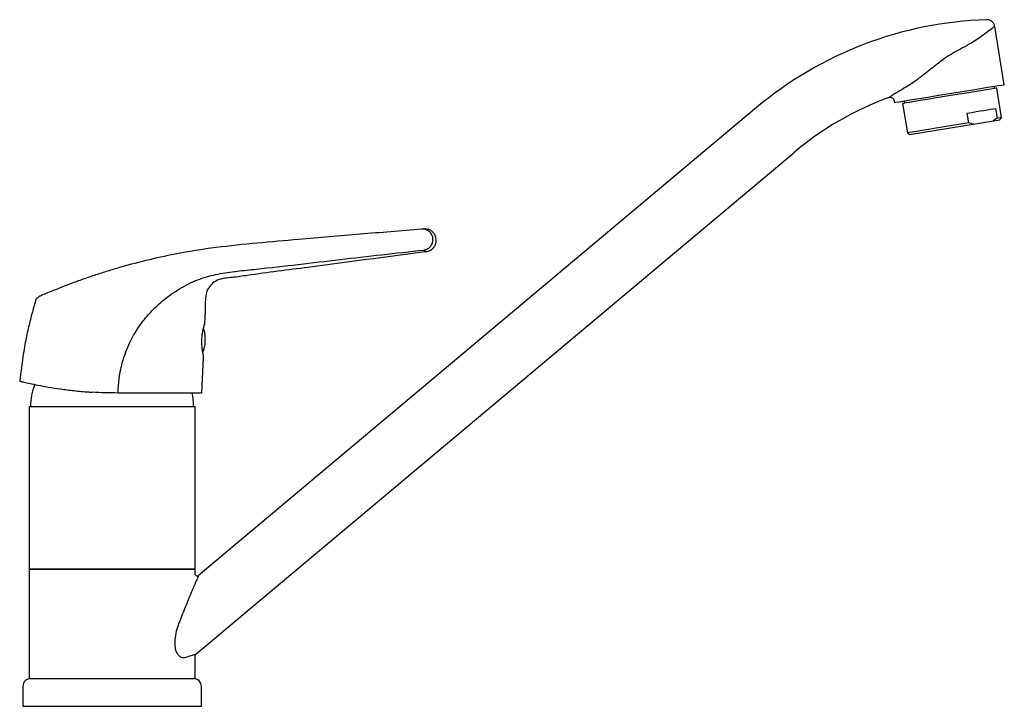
# Model space of a CAD drawing. Header units: millimetres. Extents: x 4056.822 to 4057.07, y 1985.016 to 1985.188.
import ezdxf

# ---------------------------------------------------------------- set-up
doc = ezdxf.new("R2010")
doc.units = ezdxf.units.MM
doc.layers.add('SANINDUSA', color=3, linetype='Continuous')

msp = doc.modelspace()

# ---------------------------------------------------------------- linework, layer by layer
at = {"layer": 'SANINDUSA'}
for p, q in [((4057.069696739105, 1985.171850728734), (4057.067298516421, 1985.186561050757)), ((4057.067309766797, 1985.170954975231), (4057.067229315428, 1985.171448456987)), ((4057.069010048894, 1985.163633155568), (4057.067803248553, 1985.171035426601)), ((4057.041967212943, 1985.167924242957), (4057.042061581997, 1985.167345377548)), ((4057.007396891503, 1985.166145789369), (4056.867041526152, 1985.048373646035)), ((4057.044115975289, 1985.16717370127), (4057.045322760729, 1985.159771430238)), ((4057.044529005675, 1985.167747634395), (4057.044609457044, 1985.16725415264)), ((4057.067496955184, 1985.165919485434), (4057.067899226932, 1985.163452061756)), ((4057.045896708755, 1985.159358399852), (4057.068597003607, 1985.163059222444)), ((4057.060801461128, 1985.162294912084), (4057.060399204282, 1985.164762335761)), ((4057.067899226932, 1985.163452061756), (4057.066912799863, 1985.162784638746)), ((4057.068597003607, 1985.163059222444), (4057.069010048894, 1985.163633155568)), ((4057.061948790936, 1985.161975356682), (4057.060801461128, 1985.162294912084)), ((4057.045322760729, 1985.159771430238), (4057.045896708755, 1985.159358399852)), ((4056.866461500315, 1985.028697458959), (4057.016845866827, 1985.154884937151)), ((4056.923377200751, 1985.135603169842), (4056.92316815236, 1985.135585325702)), ((4056.923995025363, 1985.129873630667), (4056.924404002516, 1985.129928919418)), ((4056.924360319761, 1985.129955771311), (4056.924404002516, 1985.129928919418)), ((4056.868617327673, 1985.111658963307), (4056.868599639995, 1985.111597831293)), ((4056.868811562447, 1985.107260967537), (4056.868811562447, 1985.108456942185)), ((4056.846896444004, 1985.09435896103), (4056.846910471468, 1985.095063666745)), ((4056.824496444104, 1985.09095896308), (4056.824496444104, 1985.050158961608)), ((4056.824496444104, 1985.09095896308), (4056.866296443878, 1985.09095896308)), ((4056.866296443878, 1985.050158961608), (4056.866296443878, 1985.09095896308)), ((4056.824496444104, 1985.050158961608), (4056.866296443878, 1985.050158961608)), ((4056.824496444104, 1985.050058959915), (4056.824496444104, 1985.022558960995)), ((4056.824496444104, 1985.050058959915), (4056.866296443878, 1985.050058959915)), ((4056.825996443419, 1985.050158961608), (4056.825996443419, 1985.050058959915)), ((4056.864796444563, 1985.050058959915), (4056.864796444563, 1985.050158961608)), ((4056.866296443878, 1985.048717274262), (4056.866296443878, 1985.050058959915)), ((4056.866296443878, 1985.022558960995), (4056.866296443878, 1985.028322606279)), ((4056.824496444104, 1985.022558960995), (4056.866296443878, 1985.022558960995)), ((4056.822971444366, 1985.020558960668), (4056.822971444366, 1985.015558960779)), ((4056.867821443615, 1985.015558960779), (4056.867821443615, 1985.020558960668)), ((4056.822971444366, 1985.015558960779), (4056.867821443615, 1985.015558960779))]:
    msp.add_line(p, q, dxfattribs=at)
at = {"layer": 'SANINDUSA', "flags": 128}
for points in [[(4057.069696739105, 1985.171850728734), (4057.069517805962, 1985.171821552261), (4057.068985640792, 1985.1717347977), (4057.068114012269, 1985.171592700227), (4057.066925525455, 1985.171398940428), (4057.065450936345, 1985.171158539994), (4057.063728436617, 1985.170877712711), (4057.061802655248, 1985.170563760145), (4057.059723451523, 1985.170224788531), (4057.057544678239, 1985.16986957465), (4057.055322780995, 1985.169507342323), (4057.053115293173, 1985.169147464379), (4057.050979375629, 1985.168799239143), (4057.048970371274, 1985.16847171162), (4057.047140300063, 1985.16817336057), (4057.045536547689, 1985.167911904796), (4057.044200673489, 1985.167694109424), (4057.04316727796, 1985.167525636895), (4057.042463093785, 1985.167410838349), (4057.042106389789, 1985.167352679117), (4057.042061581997, 1985.167345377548)], [(4057.067803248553, 1985.171035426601), (4057.067671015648, 1985.171013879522), (4057.067186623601, 1985.170934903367), (4057.066361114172, 1985.170800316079), (4057.065219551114, 1985.170614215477), (4057.063796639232, 1985.1703822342), (4057.062135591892, 1985.170111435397), (4057.06028689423, 1985.169810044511), (4057.058306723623, 1985.169487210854), (4057.056255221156, 1985.169152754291), (4057.054194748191, 1985.168816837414), (4057.052187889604, 1985.168489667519), (4057.050295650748, 1985.168181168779), (4057.048575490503, 1985.167900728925), (4057.047079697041, 1985.167656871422), (4057.045853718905, 1985.167457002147), (4057.044934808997, 1985.167307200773), (4057.044350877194, 1985.167211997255), (4057.044119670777, 1985.167174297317), (4057.044115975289, 1985.16717370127)], [(4057.060399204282, 1985.164762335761), (4057.061536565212, 1985.164947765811), (4057.062623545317, 1985.16512497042), (4057.063648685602, 1985.165292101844), (4057.064601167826, 1985.165447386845), (4057.065470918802, 1985.165589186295), (4057.066248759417, 1985.165715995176), (4057.06692649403, 1985.165826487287), (4057.067496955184, 1985.165919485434)], [(4057.069010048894, 1985.163633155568), (4057.068972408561, 1985.16362701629), (4057.068617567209, 1985.163569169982), (4057.067899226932, 1985.163452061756)], [(4057.060801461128, 1985.162294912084), (4057.05874338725, 1985.161959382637), (4057.05663524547, 1985.161615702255), (4057.054543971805, 1985.161274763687), (4057.052535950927, 1985.160947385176), (4057.050674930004, 1985.160643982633), (4057.04901997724, 1985.160374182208), (4057.047623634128, 1985.160146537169), (4057.046530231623, 1985.159968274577), (4057.045774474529, 1985.159845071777), (4057.045380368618, 1985.159780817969), (4057.045322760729, 1985.159771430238)], [(4056.868360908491, 1985.110671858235), (4056.868309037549, 1985.110790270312)], [(4056.868300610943, 1985.104058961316), (4056.868267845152, 1985.103272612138), (4056.867896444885, 1985.09435896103)]]:
    msp.add_lwpolyline(points, dxfattribs=at)
at = {"layer": 'SANINDUSA'}
for centre, radius, start, end in [((4057.068268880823, 1985.093601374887), 0.09470000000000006, 91.83287766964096, 130.0000000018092), ((4057.068268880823, 1985.093601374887), 0.08, 110.1709685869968, 130.0000000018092), ((4056.863143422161, 1985.108456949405), 0.005668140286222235, 359.9999270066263, 22.39120749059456), ((4056.863143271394, 1985.107260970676), 0.005668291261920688, 332.6983478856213, 0), ((4056.840392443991, 1985.090958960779), 0.01549600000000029, 159.0071145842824, 180), ((4056.850400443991, 1985.090958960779), 0.01549600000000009, 0, 12.68924540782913), ((4056.866796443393, 1985.048820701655), 0.0004999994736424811, 190.7099289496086, 298.901905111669), ((4056.824971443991, 1985.020558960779), 0.001999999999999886, 90, 180), ((4056.865821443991, 1985.020558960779), 0.001999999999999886, 0, 90)]:
    msp.add_arc(centre, radius, start, end, dxfattribs=at)
for points, knots in [([(4057.067270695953, 1985.186556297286), (4057.067255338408, 1985.18667898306), (4057.067210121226, 1985.187040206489), (4057.066868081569, 1985.187584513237), (4057.06632284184, 1985.188028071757), (4057.065741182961, 1985.188240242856), (4057.06539102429, 1985.188244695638), (4057.065240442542, 1985.188246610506)], [0, 0, 0, 0, 0.1271808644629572, 0.3744583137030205, 0.639204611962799, 0.8448440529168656, 1, 1, 1, 1]), ([(4057.067271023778, 1985.186556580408), (4057.067261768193, 1985.186549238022), (4057.067231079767, 1985.186524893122), (4057.066409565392, 1985.185876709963), (4057.064840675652, 1985.184678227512), (4057.063088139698, 1985.183440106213), (4057.061376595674, 1985.182301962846), (4057.059974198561, 1985.181549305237), (4057.059209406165, 1985.181138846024)], [0, 0, 0, 0, 0.09887639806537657, 0.3278411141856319, 0.5653688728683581, 0.6990946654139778, 0.8359023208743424, 1, 1, 1, 1]), ([(4057.059209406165, 1985.181138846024), (4057.058537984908, 1985.180786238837), (4057.0571944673, 1985.180080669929), (4057.055638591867, 1985.179121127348), (4057.054733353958, 1985.178551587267), (4057.05449503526, 1985.178400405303), (4057.054455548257, 1985.178375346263), (4057.054448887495, 1985.178371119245)], [0, 0, 0, 0, 0.4244673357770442, 0.8493614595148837, 0.9750369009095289, 0.9957891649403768, 1, 1, 1, 1]), ([(4057.044369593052, 1985.170995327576), (4057.045248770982, 1985.171526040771), (4057.046807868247, 1985.172467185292), (4057.049196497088, 1985.174305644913), (4057.051651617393, 1985.176222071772), (4057.053425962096, 1985.177599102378), (4057.054442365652, 1985.178366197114), (4057.054448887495, 1985.178371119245)], [0, 0, 0, 0, 0.2802607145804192, 0.4970025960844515, 0.7139668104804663, 0.9981646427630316, 1, 1, 1, 1]), ([(4057.040680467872, 1985.168707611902), (4057.040672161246, 1985.168701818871), (4057.04064625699, 1985.168683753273), (4057.040969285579, 1985.168909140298), (4057.041615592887, 1985.169342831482), (4057.042666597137, 1985.170025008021), (4057.043740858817, 1985.170637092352), (4057.044369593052, 1985.170995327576)], [0, 0, 0, 0, 0.09950993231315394, 0.3103222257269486, 0.5087834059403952, 0.7125051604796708, 1, 1, 1, 1]), ([(4057.040684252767, 1985.168692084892), (4057.040739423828, 1985.168707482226), (4057.040881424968, 1985.168747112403), (4057.041154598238, 1985.168742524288), (4057.041476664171, 1985.168638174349), (4057.041758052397, 1985.168404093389), (4057.041923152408, 1985.168147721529), (4057.041948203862, 1985.167974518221), (4057.041955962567, 1985.167920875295)], [0, 0, 0, 0, 0.1016817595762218, 0.2617119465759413, 0.4783279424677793, 0.690156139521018, 0.904038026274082, 0.9999999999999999, 0.9999999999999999, 0.9999999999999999, 0.9999999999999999]), ([(4056.923721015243, 1985.13031289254), (4056.923721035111, 1985.130312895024), (4056.924019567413, 1985.13035021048), (4056.92461228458, 1985.130522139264), (4056.925355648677, 1985.131065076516), (4056.925869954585, 1985.131818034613), (4056.926100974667, 1985.132683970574), (4056.926038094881, 1985.133565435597), (4056.925695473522, 1985.134377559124), (4056.925104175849, 1985.135041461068), (4056.924315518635, 1985.135488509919), (4056.92363269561, 1985.135601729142), (4056.923248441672, 1985.135595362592), (4056.923168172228, 1985.135585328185), (4056.92316815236, 1985.135585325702)], [0, 0, 0, 0, 7.306991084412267e-06, 0.1097920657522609, 0.2203216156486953, 0.3293891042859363, 0.4361517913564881, 0.5412900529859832, 0.6461276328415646, 0.7520773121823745, 0.8601248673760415, 0.970479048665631, 0.9999926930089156, 1, 1, 1, 1]), ([(4056.924404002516, 1985.129928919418), (4056.924684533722, 1985.130002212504), (4056.925287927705, 1985.130138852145), (4056.926054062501, 1985.13069305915), (4056.926588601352, 1985.131416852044), (4056.926848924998, 1985.132170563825), (4056.926905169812, 1985.132855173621), (4056.926799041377, 1985.133620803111), (4056.926509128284, 1985.134267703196), (4056.926127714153, 1985.13472842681), (4056.925916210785, 1985.134927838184), (4056.925673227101, 1985.135122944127), (4056.925358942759, 1985.135311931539), (4056.924803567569, 1985.135543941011), (4056.924117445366, 1985.135646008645), (4056.923650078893, 1985.135618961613), (4056.923377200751, 1985.135603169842)], [0, 0, 0, 0, 0.05862908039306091, 0.1212583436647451, 0.1817977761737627, 0.2339302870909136, 0.2766055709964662, 0.3164187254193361, 0.3853850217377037, 0.4147306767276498, 0.4307429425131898, 0.4494041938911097, 0.4973275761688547, 0.5617971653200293, 0.7441494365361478, 1, 1, 1, 1]), ([(4056.923168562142, 1985.135585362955), (4056.918022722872, 1985.135149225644), (4056.907731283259, 1985.134276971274), (4056.893962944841, 1985.133089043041), (4056.881877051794, 1985.132083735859), (4056.871518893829, 1985.131021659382), (4056.862166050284, 1985.129559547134), (4056.853881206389, 1985.127726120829), (4056.847952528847, 1985.126136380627), (4056.843462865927, 1985.12477363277), (4056.841482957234, 1985.12412137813), (4056.840492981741, 1985.123795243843)], [0, 0, 0, 0, 0.1851902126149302, 0.3703718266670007, 0.4946281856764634, 0.6188735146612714, 0.7429783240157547, 0.8331562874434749, 0.9231460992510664, 0.9615722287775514, 1, 1, 1, 1]), ([(4056.846910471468, 1985.095063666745), (4056.846910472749, 1985.095063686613), (4056.846987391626, 1985.096257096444), (4056.847205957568, 1985.09892458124), (4056.848191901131, 1985.103178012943), (4056.850090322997, 1985.10790634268), (4056.852736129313, 1985.112086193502), (4056.855755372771, 1985.115500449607), (4056.858969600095, 1985.118368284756), (4056.862825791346, 1985.120975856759), (4056.867278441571, 1985.123116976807), (4056.872011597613, 1985.124393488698), (4056.87680503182, 1985.125029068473), (4056.887065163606, 1985.126065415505), (4056.902708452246, 1985.127975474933), (4056.916717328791, 1985.129533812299), (4056.923722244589, 1985.130313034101)], [0, 0, 0, 0, 6.337332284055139e-07, 0.03806599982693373, 0.08506228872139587, 0.1385827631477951, 0.2002441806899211, 0.2428204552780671, 0.2854135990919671, 0.3395214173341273, 0.393605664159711, 0.4449035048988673, 0.4965880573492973, 0.5483005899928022, 0.7741348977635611, 0.9999999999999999, 0.9999999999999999, 0.9999999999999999, 0.9999999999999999]), ([(4056.923995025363, 1985.129873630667), (4056.914204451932, 1985.128550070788), (4056.899348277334, 1985.126542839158), (4056.883218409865, 1985.124499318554), (4056.876252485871, 1985.123456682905), (4056.873705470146, 1985.123251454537), (4056.871861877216, 1985.122851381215), (4056.870363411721, 1985.121813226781), (4056.869314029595, 1985.120428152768), (4056.868732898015, 1985.118240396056), (4056.868833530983, 1985.115476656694), (4056.868676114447, 1985.113108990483), (4056.868624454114, 1985.111834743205), (4056.868617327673, 1985.111658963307)], [0.006320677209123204, 0.006320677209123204, 0.006320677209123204, 0.006320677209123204, 0.4602559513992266, 0.6951173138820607, 0.7538327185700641, 0.783522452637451, 0.8127900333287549, 0.8391510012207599, 0.8655503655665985, 0.8909005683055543, 0.9413984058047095, 0.9919160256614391, 1, 1, 1, 1]), ([(4056.923721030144, 1985.13031288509), (4056.923920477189, 1985.130205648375), (4056.924270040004, 1985.130017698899), (4056.924333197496, 1985.129974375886), (4056.924360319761, 1985.129955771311)], [0, 0, 0, 0, 0.5705613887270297, 1, 1, 1, 1]), ([(4056.840493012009, 1985.123795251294), (4056.83940306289, 1985.123422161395), (4056.837194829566, 1985.122666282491), (4056.834242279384, 1985.121569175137), (4056.831625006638, 1985.120549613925), (4056.829565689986, 1985.119709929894), (4056.828087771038, 1985.119088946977), (4056.827179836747, 1985.118700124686), (4056.827080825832, 1985.118657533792), (4056.827032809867, 1985.11863687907)], [0, 0, 0, 0, 0.1468600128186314, 0.2975379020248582, 0.444662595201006, 0.5968557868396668, 0.7307632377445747, 0.869431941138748, 1, 1, 1, 1]), ([(4056.826193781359, 1985.117693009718), (4056.826256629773, 1985.117845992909), (4056.826383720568, 1985.118155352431), (4056.826703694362, 1985.11846895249), (4056.82694309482, 1985.118591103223), (4056.827032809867, 1985.11863687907)], [0, 0, 0, 0, 0.3795310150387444, 0.7674799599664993, 1, 1, 1, 1]), ([(4056.826193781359, 1985.117693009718), (4056.825623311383, 1985.115737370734), (4056.824928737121, 1985.113329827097), (4056.824052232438, 1985.109563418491), (4056.823073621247, 1985.104805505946), (4056.822155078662, 1985.097358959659), (4056.822155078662, 1985.097358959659)], [0, 0, 0, 0, 0.2083599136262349, 0.4162434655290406, 0.6252357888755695, 1, 1, 1, 1]), ([(4056.868300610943, 1985.104058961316), (4056.868291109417, 1985.104100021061), (4056.868272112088, 1985.104182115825), (4056.868145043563, 1985.104820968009), (4056.868009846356, 1985.105769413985), (4056.867929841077, 1985.106965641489), (4056.8679617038, 1985.108246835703), (4056.868104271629, 1985.109467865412), (4056.868312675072, 1985.110524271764), (4056.868512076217, 1985.111300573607), (4056.868608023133, 1985.111627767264), (4056.868615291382, 1985.111652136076), (4056.868617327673, 1985.111658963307)], [0, 0, 0, 0, 0.1055388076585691, 0.2110140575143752, 0.3180787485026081, 0.425839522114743, 0.5310952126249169, 0.6344741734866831, 0.7400837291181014, 0.8492120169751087, 0.9577548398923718, 1, 1, 1, 1]), ([(4056.822155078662, 1985.097358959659), (4056.8222024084, 1985.097346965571), (4056.822297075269, 1985.097322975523), (4056.823222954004, 1985.097099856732), (4056.824692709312, 1985.096762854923), (4056.826716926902, 1985.096335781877), (4056.829275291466, 1985.095856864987), (4056.832323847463, 1985.095371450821), (4056.835764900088, 1985.094940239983), (4056.838535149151, 1985.094685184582), (4056.840110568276, 1985.094581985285), (4056.84041047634, 1985.094562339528)], [0, 0, 0, 0, 0.1186109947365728, 0.2372405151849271, 0.3555696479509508, 0.4739239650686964, 0.5981279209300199, 0.7223033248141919, 0.846548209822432, 0.9707878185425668, 1, 1, 1, 1]), ([(4056.846896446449, 1985.09435896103), (4056.84581984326, 1985.094367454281), (4056.84364381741, 1985.094384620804), (4056.841495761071, 1985.094502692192), (4056.840410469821, 1985.094562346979)], [0, 0, 0, 0, 0.4947566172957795, 1, 1, 1, 1]), ([(4056.846894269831, 1985.095064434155), (4056.846896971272, 1985.095064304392), (4056.846902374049, 1985.09506404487), (4056.846907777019, 1985.095063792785), (4056.846910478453, 1985.095063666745)], [0, 0, 0, 0, 0.5000095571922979, 1, 1, 1, 1]), ([(4056.867896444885, 1985.09435896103), (4056.86781952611, 1985.09435896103), (4056.867665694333, 1985.09435896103), (4056.866447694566, 1985.09435896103), (4056.86454069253, 1985.09435896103), (4056.861950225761, 1985.09435896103), (4056.858774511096, 1985.09435896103), (4056.855124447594, 1985.09435896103), (4056.851125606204, 1985.09435896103), (4056.848306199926, 1985.09435896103), (4056.846896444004, 1985.09435896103)], [0, 0, 0, 0, 0.125003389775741, 0.2499973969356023, 0.3749954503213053, 0.4999999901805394, 0.6250045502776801, 0.7500026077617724, 0.8749966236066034, 1, 1, 1, 1]), ([(4056.867073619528, 1985.04833527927), (4056.867077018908, 1985.048343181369), (4056.867083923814, 1985.04835923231), (4056.866829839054, 1985.047770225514), (4056.866366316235, 1985.046691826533), (4056.86548230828, 1985.044617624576), (4056.864163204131, 1985.041477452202), (4056.863159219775, 1985.038978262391), (4056.862650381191, 1985.037711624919)], [0, 0, 0, 0, 0.09634291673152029, 0.1956941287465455, 0.2987859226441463, 0.4998034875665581, 0.7464907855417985, 1, 1, 1, 1]), ([(4056.862650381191, 1985.037711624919), (4056.862409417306, 1985.037115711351), (4056.861927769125, 1985.03592457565), (4056.861350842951, 1985.03386221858), (4056.861054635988, 1985.031853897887), (4056.861197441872, 1985.030130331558), (4056.861598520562, 1985.02900301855), (4056.862016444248, 1985.028449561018), (4056.862505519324, 1985.028021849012), (4056.863145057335, 1985.02771602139), (4056.863664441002, 1985.027831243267), (4056.86394858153, 1985.027894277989)], [0, 0, 0, 0, 0.1517012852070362, 0.3032265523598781, 0.481613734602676, 0.5936932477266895, 0.6793356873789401, 0.7598241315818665, 0.7796010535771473, 0.8794257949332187, 1, 1, 1, 1]), ([(4056.86394858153, 1985.027894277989), (4056.864435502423, 1985.028059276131), (4056.865423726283, 1985.028394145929), (4056.866206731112, 1985.028628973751), (4056.866553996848, 1985.028732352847), (4056.866462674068, 1985.028705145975), (4056.866456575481, 1985.028703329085)], [0, 0, 0, 0, 0.3225866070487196, 0.6547013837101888, 0.9769407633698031, 1, 1, 1, 1]), ([(4056.86630174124, 1985.028323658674), (4056.86629949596, 1985.028343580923), (4056.866291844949, 1985.028411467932), (4056.866328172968, 1985.028517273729), (4056.866386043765, 1985.028623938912), (4056.866438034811, 1985.028675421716), (4056.866461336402, 1985.028698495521)], [0, 0, 0, 0, 0.1416662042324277, 0.4827414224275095, 0.7681726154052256, 1, 1, 1, 1])]:
    msp.add_open_spline(points, degree=3, knots=knots, dxfattribs=at)

doc.saveas('drawing.dxf')
